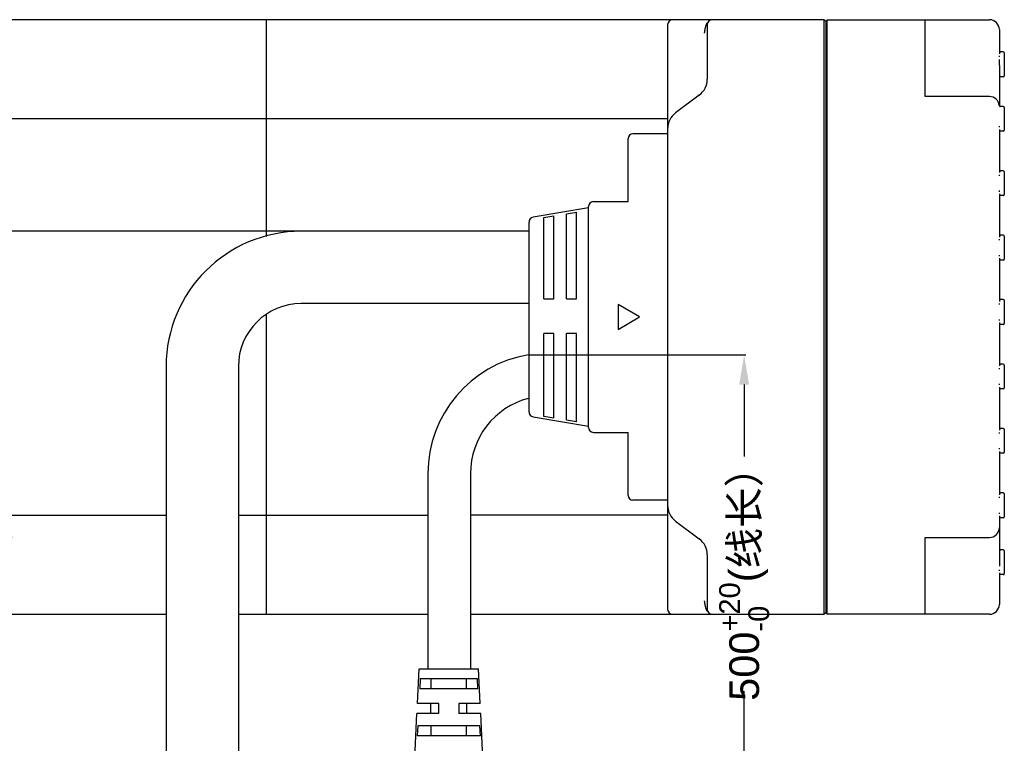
# Model space of a CAD drawing. Header units: millimetres. Extents: x 2752 to 3264, y 1607 to 1975.
# Tile 14 of 18: x 2861 to 2960, y 1681 to 1754. Entities that reach past the tile are written whole.
import ezdxf

# ---------------------------------------------------------------- set-up
doc = ezdxf.new("R2010")
doc.units = ezdxf.units.MM
doc.styles.get("Standard").update_dxf_attribs({"font": 'arial.ttf'})
doc.styles.add('style1', font='SimSun.ttf', dxfattribs={"height": 5})
doc.dimstyles.new('STANDARD$3', dxfattribs={"dimscale": 0, "dimtxt": 3.5, "dimasz": 2.5, "dimexe": 2, "dimexo": 0, "dimtad": 1, "dimtoh": 1, "dimdec": 4, "dimdsep": 46, "dimtxsty": 'Standard', "dimcen": 0.09, "dimclrd": 2, "dimclre": 2, "dimclrt": 3, "dimadec": 8, "dimazin": 2, "dimtfac": 1, "dimtdec": 4, "dimtmove": 0, "dimatfit": 3, "dimfxl": 1, "dimtolj": 1, "dimtzin": 0, "dimarcsym": 0})

# ---------------------------------------------------------------- blocks, each defined once
blk = doc.blocks.new('*D324')
at = {"color": 0, "linetype": 'Continuous', "lineweight": -2}
for p, q in [((2912.092, 1719.857), (2933.999, 1719.857)), ((2933.819, 1716.857), (2933.819, 1709.592)), ((2933.819, 1678.655), (2933.819, 1685.92)), ((2909.365, 1675.655), (2933.999, 1675.655))]:
    blk.add_line(p, q, dxfattribs=at)
at = {"color": 0}
for points in [[(2934.319, 1716.857), (2933.319, 1716.857), (2933.819, 1719.857)], [(2933.319, 1678.655), (2934.319, 1678.655), (2933.819, 1675.655)]]:
    blk.add_solid(points, dxfattribs=at)
at = {"layer": 'Defpoints', "color": 0}
for p in [(2912.029, 1719.857), (2933.819, 1719.857), (2909.303, 1675.655)]:
    blk.add_point(p, dxfattribs=at)
at = {"color": 0, "insert": (2933.819, 1697.756), "char_height": 3, "attachment_point": 5, "rotation": 90, "style": 'style1'}
blk.add_mtext('\\A1;\\fArial|b0|i0|c0|p34;500{\\H0.7x;\\S+20^ -0;}(\\f宋体|b0|i0|c134|p34;线长）', dxfattribs=at)
blk = doc.blocks.new('_None')
blk = doc.blocks.new('*D325')
at = {"color": 0, "linetype": 'Continuous', "lineweight": -2}
for p, q in [((2912.029, 1732.323), (2857.172, 1732.323)), ((2857.352, 1729.323), (2857.352, 1717.334)), ((2857.352, 1681.673), (2857.352, 1693.662)), ((2880.854, 1678.673), (2857.172, 1678.673))]:
    blk.add_line(p, q, dxfattribs=at)
at = {"color": 0}
for points in [[(2857.852, 1729.323), (2856.852, 1729.323), (2857.352, 1732.323)], [(2856.852, 1681.673), (2857.852, 1681.673), (2857.352, 1678.673)]]:
    blk.add_solid(points, dxfattribs=at)
at = {"layer": 'Defpoints', "color": 0}
for p in [(2857.352, 1732.323), (2912.091, 1732.323), (2880.916, 1678.673)]:
    blk.add_point(p, dxfattribs=at)
at = {"color": 0, "insert": (2857.352, 1705.498), "char_height": 3, "attachment_point": 5, "rotation": 90, "style": 'style1'}
blk.add_mtext('\\A1;\\fArial|b0|i0|c0|p34;500{\\H0.7x;\\S+20^ -0;}(\\f宋体|b0|i0|c134|p34;线长）', dxfattribs=at)

msp = doc.modelspace()

# ---------------------------------------------------------------- linework, layer by layer
at = {"color": 7, "linetype": 'Continuous'}
for p, q in [((2941.891, 1753.673), (2814.591, 1753.673)), ((2885.591, 1731.813), (2885.591, 1753.673)), ((2926.091, 1753.173), (2926.091, 1694.173)), ((2929.967, 1753.146), (2929.96, 1753.127)), ((2930.059, 1753.356), (2930.053, 1753.344)), ((2930.064, 1753.365), (2930.059, 1753.356)), ((2930.091, 1753.173), (2930.091, 1747.673)), ((2941.891, 1753.673), (2942.091, 1753.473)), ((2941.891, 1693.673), (2941.891, 1753.673)), ((2942.091, 1753.573), (2942.191, 1753.673)), ((2942.091, 1693.773), (2942.091, 1753.573)), ((2942.191, 1753.673), (2958.591, 1753.673)), ((2942.191, 1693.673), (2942.191, 1753.673)), ((2952.091, 1745.923), (2952.091, 1753.673)), ((2959.591, 1752.673), (2959.591, 1750.242)), ((2959.991, 1750.423), (2959.691, 1750.423)), ((2960.091, 1750.323), (2960.091, 1748.023)), ((2959.591, 1748.704), (2959.591, 1745.023)), ((2959.991, 1747.923), (2959.691, 1747.923)), ((2929.291, 1746.073), (2926.891, 1744.273)), ((2958.591, 1745.923), (2952.091, 1745.923)), ((2959.991, 1744.923), (2959.672, 1744.923)), ((2960.091, 1744.823), (2960.091, 1742.523)), ((2926.091, 1743.673), (2820.591, 1743.673)), ((2926.091, 1742.173), (2922.591, 1742.173)), ((2959.591, 1742.604), (2959.591, 1738.242)), ((2959.991, 1742.423), (2959.691, 1742.423)), ((2922.091, 1735.313), (2922.091, 1741.673)), ((2959.991, 1738.423), (2959.691, 1738.423)), ((2960.091, 1738.323), (2960.091, 1736.023)), ((2918.591, 1735.313), (2922.091, 1735.313)), ((2959.591, 1736.104), (2959.591, 1731.742)), ((2959.991, 1735.923), (2959.691, 1735.923)), ((2918.091, 1734.673), (2912.509, 1733.743)), ((2915.891, 1734.091), (2916.891, 1734.261)), ((2916.891, 1725.511), (2916.891, 1734.261)), ((2918.091, 1712.533), (2918.091, 1734.813)), ((2912.091, 1714.097), (2912.091, 1733.25)), ((2913.591, 1733.699), (2914.591, 1733.869)), ((2913.591, 1725.511), (2913.591, 1733.699)), ((2914.591, 1725.511), (2914.591, 1733.869)), ((2915.891, 1725.511), (2915.891, 1734.091)), ((2912.091, 1732.323), (2889.091, 1732.323)), ((2959.991, 1731.923), (2959.691, 1731.923)), ((2960.091, 1731.823), (2960.091, 1729.523)), ((2959.591, 1729.604), (2959.591, 1725.242)), ((2959.991, 1729.423), (2959.691, 1729.423)), ((2913.591, 1725.511), (2914.591, 1725.511)), ((2915.891, 1725.511), (2916.891, 1725.511)), ((2959.991, 1725.423), (2959.691, 1725.423)), ((2960.091, 1725.323), (2960.091, 1723.023)), ((2912.091, 1725.023), (2889.091, 1725.023)), ((2923.256, 1723.673), (2921.091, 1724.923)), ((2921.091, 1724.923), (2921.091, 1722.423)), ((2885.591, 1693.673), (2885.591, 1723.926)), ((2921.091, 1722.423), (2923.256, 1723.673)), ((2959.591, 1723.104), (2959.591, 1718.742)), ((2959.991, 1722.923), (2959.691, 1722.923)), ((2914.591, 1722.001), (2913.591, 1722.001)), ((2913.591, 1713.648), (2913.591, 1722.001)), ((2914.591, 1713.477), (2914.591, 1722.001)), ((2916.891, 1722.001), (2915.891, 1722.001)), ((2915.891, 1713.256), (2915.891, 1722.001)), ((2916.891, 1713.086), (2916.891, 1722.001)), ((2875.441, 1718.673), (2875.441, 1678.673)), ((2882.741, 1718.673), (2882.741, 1678.673)), ((2959.991, 1718.923), (2959.691, 1718.923)), ((2960.091, 1718.823), (2960.091, 1716.523)), ((2959.591, 1716.604), (2959.591, 1712.242)), ((2959.991, 1716.423), (2959.691, 1716.423)), ((2912.509, 1713.604), (2918.091, 1712.673)), ((2914.591, 1713.477), (2913.591, 1713.648)), ((2916.891, 1713.086), (2915.891, 1713.256)), ((2959.991, 1712.423), (2959.691, 1712.423)), ((2960.091, 1712.323), (2960.091, 1710.023)), ((2918.591, 1712.033), (2922.091, 1712.033)), ((2922.091, 1705.673), (2922.091, 1712.033)), ((2959.591, 1710.104), (2959.591, 1705.742)), ((2959.991, 1709.923), (2959.691, 1709.923)), ((2901.879, 1707.873), (2901.879, 1688.155)), ((2906.179, 1707.873), (2906.179, 1688.155)), ((2959.991, 1705.923), (2959.691, 1705.923)), ((2960.091, 1705.823), (2960.091, 1703.523)), ((2926.091, 1705.173), (2922.591, 1705.173)), ((2820.591, 1703.673), (2875.441, 1703.673)), ((2882.741, 1703.673), (2901.879, 1703.673)), ((2926.091, 1703.673), (2906.179, 1703.673)), ((2959.591, 1703.604), (2959.591, 1698.643)), ((2959.991, 1703.423), (2959.691, 1703.423)), ((2926.891, 1703.073), (2929.291, 1701.273)), ((2952.091, 1701.423), (2958.591, 1701.423)), ((2952.091, 1693.673), (2952.091, 1701.423)), ((2930.091, 1699.673), (2930.091, 1694.173)), ((2959.991, 1700.173), (2959.691, 1700.173)), ((2960.091, 1700.073), (2960.091, 1697.773)), ((2959.591, 1698.643), (2959.591, 1698.528)), ((2959.589, 1698.174), (2959.589, 1698.063)), ((2959.591, 1697.846), (2959.591, 1694.673)), ((2959.991, 1697.673), (2959.691, 1697.673)), ((2929.791, 1695.033), (2929.794, 1695.002)), ((2814.591, 1693.673), (2875.441, 1693.673)), ((2882.741, 1693.673), (2901.879, 1693.673)), ((2906.179, 1693.673), (2941.891, 1693.673)), ((2930.059, 1693.991), (2930.063, 1693.982)), ((2941.891, 1693.673), (2942.091, 1693.873)), ((2942.091, 1693.773), (2942.191, 1693.673)), ((2958.591, 1693.673), (2942.191, 1693.673)), ((2900.82, 1684.655), (2900.995, 1688.155)), ((2900.995, 1688.155), (2906.995, 1688.155)), ((2907.17, 1684.655), (2906.995, 1688.155)), ((2901.114, 1687.155), (2901.061, 1686.155)), ((2906.877, 1687.155), (2901.114, 1687.155)), ((2902.22, 1686.155), (2902.22, 1687.155)), ((2905.77, 1686.155), (2905.77, 1687.155)), ((2906.929, 1686.155), (2906.877, 1687.155)), ((2906.929, 1686.155), (2901.061, 1686.155)), ((2902.995, 1684.655), (2900.82, 1684.655)), ((2902.17, 1683.655), (2902.17, 1684.655)), ((2902.995, 1683.655), (2902.995, 1684.655)), ((2907.17, 1684.655), (2904.995, 1684.655)), ((2904.995, 1684.655), (2904.995, 1683.655)), ((2905.82, 1683.655), (2905.82, 1684.655)), ((2900.583, 1679.905), (2900.77, 1683.655)), ((2902.995, 1683.655), (2900.77, 1683.655)), ((2907.22, 1683.655), (2904.995, 1683.655)), ((2907.408, 1679.905), (2907.22, 1683.655)), ((2900.863, 1682.405), (2900.811, 1681.405)), ((2907.127, 1682.405), (2900.863, 1682.405)), ((2902.22, 1681.405), (2902.22, 1682.405)), ((2905.77, 1681.405), (2905.77, 1682.405)), ((2907.179, 1681.405), (2907.127, 1682.405)), ((2907.179, 1681.405), (2900.811, 1681.405))]:
    msp.add_line(p, q, dxfattribs=at)
for points in [[(2929.96, 1753.127), (2929.954, 1753.109), (2929.947, 1753.089), (2929.94, 1753.068), (2929.933, 1753.047), (2929.926, 1753.025), (2929.919, 1753.001), (2929.913, 1752.978), (2929.906, 1752.953), (2929.899, 1752.928)], [(2930.024, 1753.285), (2930.019, 1753.274), (2930.014, 1753.263), (2930.009, 1753.251), (2930.004, 1753.238), (2929.998, 1753.224), (2929.992, 1753.21), (2929.986, 1753.195), (2929.98, 1753.18), (2929.973, 1753.163), (2929.967, 1753.146)], [(2930.053, 1753.344), (2930.05, 1753.337), (2930.046, 1753.33), (2930.042, 1753.322), (2930.038, 1753.313), (2930.034, 1753.304), (2930.029, 1753.295), (2930.024, 1753.285)], [(2929.849, 1752.705), (2929.847, 1752.693), (2929.844, 1752.677), (2929.84, 1752.659), (2929.837, 1752.639), (2929.833, 1752.616), (2929.829, 1752.592), (2929.825, 1752.567), (2929.821, 1752.542), (2929.817, 1752.516), (2929.813, 1752.49), (2929.81, 1752.464), (2929.806, 1752.439), (2929.803, 1752.415), (2929.8, 1752.391), (2929.797, 1752.368), (2929.795, 1752.347), (2929.791, 1752.316)], [(2929.899, 1752.928), (2929.892, 1752.901), (2929.885, 1752.875), (2929.879, 1752.848), (2929.873, 1752.82), (2929.866, 1752.792), (2929.86, 1752.763), (2929.855, 1752.734), (2929.849, 1752.705)], [(2929.794, 1695.002), (2929.799, 1694.966), (2929.803, 1694.932), (2929.807, 1694.9)], [(2929.807, 1694.9), (2929.812, 1694.868), (2929.816, 1694.836), (2929.821, 1694.803), (2929.827, 1694.769), (2929.832, 1694.736), (2929.838, 1694.703), (2929.843, 1694.671), (2929.849, 1694.64), (2929.855, 1694.609), (2929.861, 1694.58), (2929.867, 1694.55), (2929.874, 1694.522), (2929.88, 1694.494), (2929.887, 1694.467), (2929.893, 1694.44)], [(2929.893, 1694.44), (2929.9, 1694.414), (2929.907, 1694.389), (2929.914, 1694.365), (2929.92, 1694.342), (2929.927, 1694.319), (2929.934, 1694.298), (2929.941, 1694.277), (2929.947, 1694.256), (2929.954, 1694.237), (2929.961, 1694.218)], [(2929.961, 1694.218), (2929.967, 1694.2), (2929.974, 1694.183), (2929.98, 1694.166), (2929.986, 1694.15), (2929.992, 1694.135), (2929.998, 1694.121), (2930.004, 1694.107), (2930.01, 1694.093), (2930.016, 1694.081), (2930.021, 1694.069), (2930.026, 1694.058), (2930.031, 1694.047)], [(2930.031, 1694.047), (2930.036, 1694.037), (2930.04, 1694.027), (2930.045, 1694.019), (2930.049, 1694.011), (2930.052, 1694.003), (2930.059, 1693.991)]]:
    msp.add_lwpolyline(points, dxfattribs=at)
for centre, radius, start, end in [((2926.591, 1753.173), 0.5, 90, 180), ((2930.591, 1753.173), 0.5, 90, 180), ((2958.591, 1752.673), 1, 0, 90), ((2959.691, 1750.523), 0.1, 180, 270), ((2959.991, 1750.323), 0.1, 0, 90), ((2967.408, 1749.921), 7.821, 179.23114, 179.98432), ((2928.091, 1747.673), 2, 306.8699, 360), ((2959.691, 1747.823), 0.1, 90, 180), ((2959.991, 1748.023), 0.1, 270, 360), ((2958.591, 1744.923), 1, 5.21591, 90), ((2928.091, 1742.673), 2, 126.8699, 180), ((2959.687, 1745.023), 0.1, 185.21591, 261.38512), ((2959.691, 1745.023), 0.1, 180, 258.85808), ((2959.991, 1744.823), 0.1, 0, 90), ((2922.591, 1741.673), 0.5, 90, 180), ((2967.122, 1742.924), 7.534, 180.00611, 180.57457), ((2968.276, 1742.935), 8.689, 180.57108, 180.75594), ((2959.691, 1742.323), 0.1, 90, 180), ((2959.991, 1742.523), 0.1, 270, 360), ((2959.691, 1738.523), 0.1, 180, 270), ((2959.991, 1738.323), 0.1, 0, 90), ((2967.408, 1737.921), 7.821, 179.23114, 179.98432), ((2967.122, 1736.424), 7.534, 180.00611, 180.57457), ((2968.276, 1736.435), 8.689, 180.57108, 180.75594), ((2918.591, 1734.813), 0.5, 90, 180), ((2959.691, 1735.823), 0.1, 90, 180), ((2959.991, 1736.023), 0.1, 270, 360), ((2912.591, 1733.25), 0.5, 99.46233, 180), ((2889.091, 1718.673), 13.65, 90, 180), ((2967.408, 1731.421), 7.821, 179.23114, 179.98432), ((2959.691, 1732.023), 0.1, 180, 270), ((2959.991, 1731.823), 0.1, 0, 90), ((2967.122, 1729.924), 7.534, 180.00611, 180.57457), ((2968.276, 1729.935), 8.689, 180.57108, 180.75594), ((2959.691, 1729.323), 0.1, 90, 180), ((2959.991, 1729.523), 0.1, 270, 360), ((2959.691, 1725.523), 0.1, 180, 270), ((2959.991, 1725.323), 0.1, 0, 90), ((2889.091, 1718.673), 6.35, 90, 180), ((2967.408, 1724.921), 7.821, 179.23114, 179.98432), ((2967.122, 1723.424), 7.534, 180.00611, 180.57457), ((2968.276, 1723.435), 8.689, 180.57108, 180.75594), ((2959.691, 1722.823), 0.1, 90, 180), ((2959.991, 1723.023), 0.1, 270, 360), ((2914.029, 1707.873), 12.15, 99.47452, 180), ((2967.408, 1718.421), 7.821, 179.23114, 179.98432), ((2959.691, 1719.023), 0.1, 180, 270), ((2959.991, 1718.823), 0.1, 0, 90), ((2967.122, 1716.924), 7.534, 180.00611, 180.57457), ((2968.276, 1716.935), 8.689, 180.57108, 180.75594), ((2959.691, 1716.323), 0.1, 90, 180), ((2959.991, 1716.523), 0.1, 270, 360), ((2914.029, 1707.873), 7.85, 104.76038, 180), ((2912.591, 1714.097), 0.5, 180, 260.53767), ((2918.591, 1712.533), 0.5, 180, 270), ((2959.691, 1712.523), 0.1, 180, 270), ((2959.991, 1712.323), 0.1, 0, 90), ((2967.408, 1711.921), 7.821, 179.23114, 179.98432), ((2967.122, 1710.424), 7.534, 180.00611, 180.57457), ((2968.276, 1710.435), 8.689, 180.57108, 180.75594), ((2959.691, 1709.823), 0.1, 90, 180), ((2959.991, 1710.023), 0.1, 270, 360), ((2922.591, 1705.673), 0.5, 180, 270), ((2967.408, 1705.421), 7.821, 179.23114, 179.98432), ((2959.691, 1706.023), 0.1, 180, 270), ((2959.991, 1705.823), 0.1, 0, 90), ((2928.091, 1704.673), 2, 180, 233.1301), ((2967.122, 1703.924), 7.534, 180.00611, 180.57457), ((2968.276, 1703.935), 8.689, 180.57108, 180.75594), ((2959.691, 1703.323), 0.1, 90, 180), ((2959.991, 1703.523), 0.1, 270, 360), ((2958.591, 1702.423), 1, 270, 360), ((2928.091, 1699.673), 2, 0, 53.1301), ((2959.691, 1700.273), 0.1, 180, 270), ((2959.991, 1700.073), 0.1, 0, 90), ((2959.691, 1697.573), 0.1, 90, 180), ((2959.991, 1697.773), 0.1, 270, 360), ((2958.591, 1694.673), 1, 270, 360), ((2926.591, 1694.173), 0.5, 180, 270), ((2930.591, 1694.173), 0.5, 180, 270)]:
    msp.add_arc(centre, radius, start, end, dxfattribs=at)
msp.add_open_spline([(2959.587, 1749.673), (2959.587, 1749.35), (2959.591, 1749.027), (2959.591, 1748.704)], degree=3, dxfattribs=at)

# ---------------------------------------------------------------- dimensions: what is measured, and where the dimension line sits
at = {"color": 3, "linetype": 'Continuous'}
for base, p1, p2, picture, middle in [((2857.352, 1732.323), (2880.916, 1678.673), (2912.091, 1732.323), '*D325', (2857.352, 1705.498)), ((2933.819, 1719.857), (2909.303, 1675.655), (2912.029, 1719.857), '*D324', (2933.819, 1697.756))]:
    dim = msp.add_linear_dim(base=base, p1=p1, p2=p2, angle=90, text='\\fArial|b0|i0|c0|p34;500{\\H0.7x;\\S+20^ -0;}(\\f宋体|b0|i0|c134|p34;线长）', dimstyle='STANDARD$3', override={"dimscale": 1, "dimtxt": 3, "dimasz": 3, "dimexe": 0.18, "dimexo": 0.0625, "dimgap": 0.09, "dimtad": 0, "dimtoh": 0, "dimdec": 1, "dimzin": 0, "dimtxsty": 'Standard', "dimblk2": 'None', "dimclrd": 0, "dimclre": 0, "dimclrt": 0, "dimadec": 0, "dimazin": 0, "dimtdec": 1, "dimtofl": 0}, dxfattribs=at)
    dim.commit()
    dim.dimension.update_dxf_attribs({"geometry": picture, "text_midpoint": middle})

doc.saveas('drawing.dxf')
